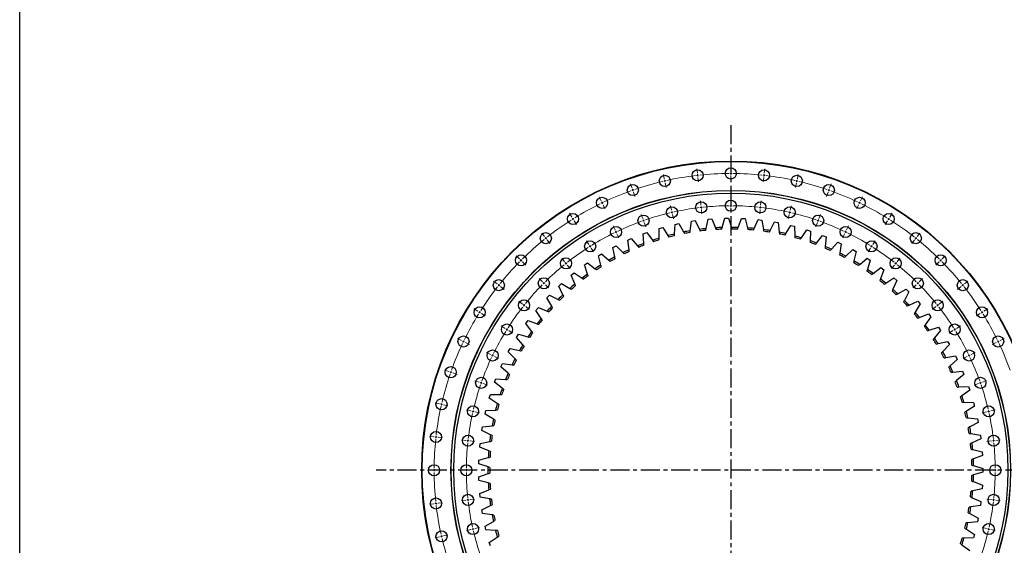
# Model space of a CAD drawing. Header units: millimetres. Extents: x -360 to 6550, y 5580 to 10595.
# Tile 2 of 12: x -360 to 1943, y 6825 to 8054. Entities that reach past the tile are written whole.
import ezdxf

# ---------------------------------------------------------------- set-up
doc = ezdxf.new("R2010")
doc.units = ezdxf.units.MM
doc.header["$LTSCALE"] = 20
doc.linetypes.add('CENTER', pattern=[10.16, 6.35, -1.27, 1.27, -1.27])

msp = doc.modelspace()

# ---------------------------------------------------------------- linework, layer by layer
at = {"linetype": 'CENTER', "ltscale": 0.35}
for p, q in [((1303.6, 7807.2), (1303.6, 6193)), ((2133.1, 7000.1), (474.2, 7000.1))]:
    msp.add_line(p, q, dxfattribs=at)
at = {"color": 7, "linetype": 'Continuous', "lineweight": 25}
for p, q in [((1258.6, 7721.7), (1258.6, 7721.7)), ((1173.6, 7575.1), (1182.2, 7577)), ((1182.2, 7577), (1193.1, 7557.2)), ((1208.7, 7560.1), (1211.9, 7582.4)), ((1211.9, 7582.4), (1220.6, 7583.7)), ((1220.6, 7583.7), (1230.2, 7563.3)), ((1245.9, 7565.2), (1250.6, 7587.2)), ((1250.6, 7587.2), (1259.3, 7588)), ((1259.3, 7588), (1267.5, 7567)), ((1283.4, 7567.7), (1289.5, 7589.5)), ((1289.5, 7589.5), (1298.3, 7589.6)), ((1298.3, 7589.6), (1305.1, 7568.1)), ((1321, 7567.8), (1328.5, 7589.1)), ((1328.5, 7589.1), (1337.3, 7588.7)), ((1337.3, 7588.7), (1342.6, 7566.8)), ((1358.4, 7565.4), (1367.3, 7586.2)), ((1367.3, 7586.2), (1376.1, 7585.2)), ((1376.1, 7585.2), (1380, 7562.9)), ((1395.7, 7560.6), (1405.9, 7580.7)), ((1405.9, 7580.7), (1414.6, 7579.1)), ((1414.6, 7579.1), (1417, 7556.7)), ((1098.9, 7552.9), (1107.2, 7555.9)), ((1107.2, 7555.9), (1120.6, 7537.8)), ((1135.7, 7542.7), (1135.9, 7565.3)), ((1135.9, 7565.3), (1144.3, 7567.7)), ((1144.3, 7567.7), (1156.5, 7548.7)), ((1171.9, 7552.6), (1173.6, 7575.1)), ((1432.5, 7553.3), (1444.1, 7572.7)), ((1444.1, 7572.7), (1452.6, 7570.5)), ((1452.6, 7570.5), (1453.6, 7548)), ((1468.8, 7543.6), (1481.6, 7562.1)), ((1481.6, 7562.1), (1490, 7559.4)), ((1490, 7559.4), (1489.4, 7536.8)), ((1062.8, 7538.2), (1070.9, 7541.7)), ((1065.6, 7515.8), (1062.8, 7538.2)), ((1070.9, 7541.7), (1085.4, 7524.5)), ((1100.2, 7530.4), (1098.9, 7552.9)), ((1504.4, 7531.4), (1518.4, 7549.1)), ((1518.4, 7549.1), (1526.5, 7545.9)), ((1526.5, 7545.9), (1524.5, 7523.4)), ((1539, 7517), (1554.2, 7533.7)), ((1554.2, 7533.7), (1562.1, 7529.9)), ((1027.8, 7521.1), (1035.6, 7525.2)), ((1032, 7498.9), (1027.8, 7521.1)), ((1035.6, 7525.2), (1051.3, 7509)), ((1562.1, 7529.9), (1558.6, 7507.7)), ((1572.7, 7500.3), (1588.9, 7516)), ((1588.9, 7516), (1596.6, 7511.7)), ((1596.6, 7511.7), (1591.6, 7489.7)), ((961.5, 7480.2), (968.7, 7485.2)), ((968.7, 7485.2), (986.4, 7471.2)), ((993.9, 7501.7), (1001.5, 7506.3)), ((999.6, 7479.9), (993.9, 7501.7)), ((1001.5, 7506.3), (1018.2, 7491.2)), ((1605.2, 7481.5), (1622.4, 7496)), ((1622.4, 7496), (1629.8, 7491.2)), ((1629.8, 7491.2), (1623.3, 7469.6)), ((930.5, 7456.5), (937.3, 7462)), ((937.3, 7462), (955.9, 7449.2)), ((968.6, 7458.8), (961.5, 7480.2)), ((1636.3, 7460.5), (1654.5, 7473.9)), ((1661.5, 7468.6), (1653.7, 7447.4)), ((1654.5, 7473.9), (1661.5, 7468.6)), ((939, 7435.6), (930.5, 7456.5)), ((1666, 7437.5), (1685, 7449.7)), ((1691.7, 7443.9), (1682.5, 7423.3)), ((1685, 7449.7), (1691.7, 7443.9)), ((901.1, 7430.8), (907.6, 7436.8)), ((911, 7410.6), (901.1, 7430.8)), ((907.6, 7436.8), (927, 7425.3)), ((1694.1, 7412.6), (1713.9, 7423.5)), ((1720.2, 7417.3), (1709.6, 7397.4)), ((1713.9, 7423.5), (1720.2, 7417.3)), ((873.5, 7403.3), (879.6, 7409.7)), ((884.8, 7383.7), (873.5, 7403.3)), ((879.6, 7409.7), (899.7, 7399.4)), ((1720.5, 7385.9), (1741, 7395.4)), ((1741, 7395.4), (1746.8, 7388.9)), ((847.8, 7374), (853.5, 7380.7)), ((860.3, 7355.2), (847.8, 7374)), ((853.5, 7380.7), (874.2, 7371.9)), ((1746.8, 7388.9), (1735, 7369.7)), ((824.1, 7343), (829.3, 7350.2)), ((829.3, 7350.2), (850.6, 7342.7)), ((1745.1, 7357.5), (1766.1, 7365.7)), ((1771.5, 7358.7), (1758.4, 7340.3)), ((1766.1, 7365.7), (1771.5, 7358.7)), ((837.8, 7325.1), (824.1, 7343)), ((1767.8, 7327.5), (1789.3, 7334.3)), ((1794.2, 7327), (1779.9, 7309.5)), ((1789.3, 7334.3), (1794.2, 7327)), ((802.5, 7310.6), (807.2, 7318.1)), ((817.4, 7293.6), (802.5, 7310.6)), ((807.2, 7318.1), (828.9, 7312)), ((1788.4, 7296.1), (1810.3, 7301.5)), ((1810.3, 7301.5), (1814.8, 7293.9)), ((783.1, 7276.8), (787.3, 7284.5)), ((787.3, 7284.5), (809.3, 7279.9)), ((1814.8, 7293.9), (1799.4, 7277.4)), ((799, 7260.8), (783.1, 7276.8)), ((1806.9, 7263.4), (1829.1, 7267.3)), ((1833.1, 7259.4), (1816.6, 7244)), ((1829.1, 7267.3), (1833.1, 7259.4)), ((765.9, 7241.8), (769.6, 7249.8)), ((782.9, 7226.9), (765.9, 7241.8)), ((769.6, 7249.8), (791.9, 7246.6)), ((1823.2, 7229.6), (1845.6, 7232)), ((1845.6, 7232), (1849, 7223.9)), ((751.1, 7205.7), (754.3, 7214)), ((754.3, 7214), (776.8, 7212.3)), ((1849, 7223.9), (1831.6, 7209.6)), ((769, 7192), (751.1, 7205.7)), ((1837.2, 7194.8), (1859.8, 7195.7)), ((1862.6, 7187.4), (1844.3, 7174.2)), ((1859.8, 7195.7), (1862.6, 7187.4)), ((738.8, 7168.8), (741.3, 7177.2)), ((757.5, 7156.3), (738.8, 7168.8)), ((741.3, 7177.2), (763.9, 7177)), ((728.8, 7131.1), (730.9, 7139.6)), ((730.9, 7139.6), (753.4, 7140.9)), ((1848.9, 7159.1), (1871.5, 7158.5)), ((1873.8, 7150), (1854.6, 7138.1)), ((1871.5, 7158.5), (1873.8, 7150)), ((748.4, 7119.8), (728.8, 7131.1)), ((1858.3, 7122.7), (1880.7, 7120.6)), ((1880.7, 7120.6), (1882.4, 7112)), ((721.4, 7092.8), (722.9, 7101.5)), ((722.9, 7101.5), (745.3, 7104.3)), ((1882.4, 7112), (1862.5, 7101.4)), ((741.7, 7082.9), (721.4, 7092.8)), ((1865.1, 7085.8), (1887.4, 7082.2)), ((1888.6, 7073.5), (1868, 7064.2)), ((1887.4, 7082.2), (1888.6, 7073.5)), ((716.6, 7054.1), (717.5, 7062.9)), ((737.5, 7045.6), (716.6, 7054.1)), ((717.5, 7062.9), (739.6, 7067.1)), ((1869.6, 7048.5), (1891.6, 7043.5)), ((714.3, 7015.2), (714.6, 7024)), ((714.6, 7024), (736.4, 7029.7)), ((1892.1, 7034.7), (1871, 7026.8)), ((1891.6, 7043.5), (1892.1, 7034.7)), ((735.7, 7008), (714.3, 7015.2)), ((1871.5, 7010.9), (1893.1, 7004.5)), ((1893.1, 7004.5), (1893.1, 6995.7)), ((714.3, 6985), (735.7, 6992.2)), ((714.6, 6976.2), (714.3, 6985)), ((1893.1, 6995.7), (1871.5, 6989.3)), ((736.4, 6970.5), (714.6, 6976.2)), ((1891.6, 6956.7), (1869.6, 6951.7)), ((1871, 6973.4), (1892.1, 6965.5)), ((1892.1, 6965.5), (1891.6, 6956.7)), ((716.6, 6946.1), (737.5, 6954.6)), ((717.5, 6937.3), (716.6, 6946.1)), ((739.6, 6933.1), (717.5, 6937.3)), ((1868, 6935.9), (1888.6, 6926.7)), ((721.4, 6907.4), (741.7, 6917.3)), ((1887.4, 6918), (1865.1, 6914.4)), ((1888.6, 6926.7), (1887.4, 6918)), ((722.9, 6898.7), (721.4, 6907.4)), ((745.3, 6895.9), (722.9, 6898.7)), ((1862.5, 6898.8), (1882.4, 6888.2)), ((1882.4, 6888.2), (1880.7, 6879.6)), ((728.8, 6869.1), (748.4, 6880.4)), ((730.9, 6860.6), (728.8, 6869.1)), ((1880.7, 6879.6), (1858.3, 6877.5)), ((753.4, 6859.3), (730.9, 6860.6)), ((738.8, 6831.4), (757.5, 6843.9)), ((1871.5, 6841.7), (1848.9, 6841.1)), ((1854.6, 6862.1), (1873.8, 6850.2)), ((1873.8, 6850.2), (1871.5, 6841.7)), ((741.3, 6823), (738.8, 6831.4)), ((1844.3, 6826), (1862.6, 6812.8))]:
    msp.add_line(p, q, dxfattribs=at)
at = {"color": 0, "linetype": 'Continuous', "lineweight": 18}
for p, q in [((1148.1, 7681.6), (1145.8, 7691.8)), ((1225.4, 7694.7), (1224.2, 7705.1)), ((1225.9, 7689.7), (1225.7, 7692.2)), ((1303.6, 7699.1), (1303.6, 7709.6)), ((1303.6, 7694.1), (1303.6, 7696.6)), ((1303.6, 7694.1), (1303.6, 7691.6)), ((1381.3, 7689.7), (1381.6, 7692.2)), ((1381.9, 7694.7), (1383.1, 7705.1)), ((1459.2, 7681.6), (1461.5, 7691.8)), ((1072.8, 7659.9), (1069.3, 7669.8)), ((1149.2, 7676.7), (1148.6, 7679.1)), ((1149.2, 7676.7), (1149.8, 7674.3)), ((1150.3, 7671.8), (1152.7, 7661.6)), ((1225.9, 7689.7), (1226.2, 7687.3)), ((1226.5, 7684.8), (1227.7, 7674.3)), ((1303.6, 7689.1), (1303.6, 7678.6)), ((1380.8, 7684.8), (1379.6, 7674.3)), ((1381.3, 7689.7), (1381.1, 7687.3)), ((1457, 7671.8), (1454.6, 7661.6)), ((1458.1, 7676.7), (1457.5, 7674.3)), ((1458.1, 7676.7), (1458.6, 7679.1)), ((1534.5, 7659.9), (1538, 7669.8)), ((1074.4, 7655.2), (1073.6, 7657.5)), ((1074.4, 7655.2), (1075.2, 7652.8)), ((1076.1, 7650.4), (1079.5, 7640.5)), ((1531.2, 7650.4), (1527.7, 7640.5)), ((1532.8, 7655.2), (1532, 7652.8)), ((1532.8, 7655.2), (1533.7, 7657.5)), ((1000.4, 7629.9), (995.8, 7639.3)), ((1002.5, 7625.4), (1001.4, 7627.6)), ((1002.5, 7625.4), (1003.6, 7623.1)), ((1233.8, 7619.7), (1232.7, 7630.1)), ((1303.6, 7623.6), (1303.6, 7634.1)), ((1373.4, 7619.7), (1374.6, 7630.1)), ((1604.8, 7625.4), (1603.7, 7623.1)), ((1604.8, 7625.4), (1605.8, 7627.6)), ((1606.9, 7629.9), (1611.5, 7639.3)), ((931.7, 7592), (926.2, 7600.9)), ((1004.7, 7620.9), (1009.2, 7611.4)), ((1164.9, 7608), (1162.6, 7618.2)), ((1166, 7603.1), (1165.5, 7605.5)), ((1166, 7603.1), (1166.6, 7600.7)), ((1234.4, 7614.7), (1234.1, 7617.2)), ((1234.4, 7614.7), (1234.7, 7612.2)), ((1234.9, 7609.7), (1236.1, 7599.3)), ((1303.6, 7618.6), (1303.6, 7621.1)), ((1303.6, 7618.6), (1303.6, 7616.1)), ((1303.6, 7613.6), (1303.6, 7603.1)), ((1372.3, 7609.7), (1371.2, 7599.3)), ((1372.9, 7614.7), (1372.6, 7612.2)), ((1372.9, 7614.7), (1373.2, 7617.2)), ((1441.3, 7603.1), (1440.7, 7600.7)), ((1441.3, 7603.1), (1441.8, 7605.5)), ((1442.4, 7608), (1444.7, 7618.2)), ((1602.6, 7620.9), (1598, 7611.4)), ((1675.5, 7592), (1681.1, 7600.9)), ((934.4, 7587.7), (933.1, 7589.8)), ((934.4, 7587.7), (935.7, 7585.6)), ((937.1, 7583.5), (942.7, 7574.6)), ((1097.7, 7588.6), (1094.2, 7598.5)), ((1099.4, 7583.9), (1098.5, 7586.3)), ((1099.4, 7583.9), (1100.2, 7581.5)), ((1101, 7579.2), (1104.5, 7569.3)), ((1167.1, 7598.2), (1169.5, 7588)), ((1440.2, 7598.2), (1437.8, 7588)), ((1506.3, 7579.2), (1502.8, 7569.3)), ((1507.9, 7583.9), (1507.1, 7581.5)), ((1507.9, 7583.9), (1508.7, 7586.3)), ((1509.6, 7588.6), (1513, 7598.5)), ((1670.2, 7583.5), (1664.6, 7574.6)), ((1672.9, 7587.7), (1671.5, 7585.6)), ((1672.9, 7587.7), (1674.2, 7589.8)), ((867.8, 7546.6), (861.3, 7554.8)), ((1033.1, 7561.9), (1028.6, 7571.3)), ((1035.3, 7557.3), (1034.2, 7559.6)), ((1035.3, 7557.3), (1036.4, 7555.1)), ((1572, 7557.3), (1570.9, 7555.1)), ((1572, 7557.3), (1573.1, 7559.6)), ((1574.2, 7561.9), (1578.7, 7571.3)), ((1739.5, 7546.6), (1746, 7554.8)), ((870.9, 7542.7), (869.4, 7544.6)), ((870.9, 7542.7), (872.5, 7540.7)), ((874.1, 7538.8), (880.6, 7530.6)), ((971.9, 7528), (966.3, 7536.9)), ((1037.4, 7552.8), (1042, 7543.4)), ((1569.8, 7552.8), (1565.3, 7543.4)), ((1635.4, 7528), (1640.9, 7536.9)), ((1733.2, 7538.8), (1726.7, 7530.6)), ((1736.3, 7542.7), (1734.8, 7540.7)), ((1736.3, 7542.7), (1737.9, 7544.6)), ((974.6, 7523.8), (973.2, 7525.9)), ((974.6, 7523.8), (975.9, 7521.7)), ((977.2, 7519.6), (982.8, 7510.7)), ((1630, 7519.6), (1624.5, 7510.7)), ((1632.7, 7523.8), (1631.4, 7521.7)), ((1632.7, 7523.8), (1634, 7525.9)), ((809.4, 7494.4), (801.9, 7501.8)), ((812.9, 7490.8), (811.1, 7492.6)), ((812.9, 7490.8), (814.7, 7489.1)), ((816.4, 7487.3), (823.9, 7479.9)), ((914.9, 7487.6), (908.3, 7495.8)), ((918, 7483.7), (916.4, 7485.6)), ((1689.3, 7483.7), (1690.8, 7485.6)), ((1692.4, 7487.6), (1698.9, 7495.8)), ((1790.8, 7487.3), (1783.4, 7479.9)), ((1794.4, 7490.8), (1792.6, 7489.1)), ((1794.4, 7490.8), (1796.1, 7492.6)), ((1797.9, 7494.4), (1805.3, 7501.8)), ((918, 7483.7), (919.6, 7481.7)), ((921.1, 7479.8), (927.7, 7471.5)), ((1686.1, 7479.8), (1679.6, 7471.5)), ((1689.3, 7483.7), (1687.7, 7481.7)), ((757.1, 7435.9), (748.9, 7442.5)), ((862.8, 7441), (855.3, 7448.4)), ((866.3, 7437.4), (864.5, 7439.2)), ((1741, 7437.4), (1742.7, 7439.2)), ((1744.5, 7441), (1751.9, 7448.4)), ((1850.1, 7435.9), (1858.3, 7442.5)), ((761, 7432.8), (759.1, 7434.4)), ((761, 7432.8), (763, 7431.2)), ((765, 7429.7), (773.2, 7423.1)), ((866.3, 7437.4), (868.1, 7435.7)), ((869.8, 7433.9), (877.3, 7426.5)), ((1737.4, 7433.9), (1730, 7426.5)), ((1741, 7437.4), (1739.2, 7435.7)), ((1842.3, 7429.7), (1834.1, 7423.1)), ((1846.2, 7432.8), (1844.3, 7431.2)), ((1846.2, 7432.8), (1848.2, 7434.4)), ((816.2, 7388.8), (808, 7395.4)), ((1791.1, 7388.8), (1799.3, 7395.4)), ((711.8, 7372), (702.9, 7377.6)), ((716, 7369.3), (713.9, 7370.7)), ((820.1, 7385.7), (818.1, 7387.3)), ((820.1, 7385.7), (822, 7384.2)), ((824, 7382.6), (832.2, 7376.1)), ((1783.3, 7382.6), (1775.1, 7376.1)), ((1787.2, 7385.7), (1785.2, 7384.2)), ((1787.2, 7385.7), (1789.2, 7387.3)), ((1891.3, 7369.3), (1893.4, 7370.7)), ((1895.5, 7372), (1904.4, 7377.6)), ((716, 7369.3), (718.1, 7368)), ((720.2, 7366.7), (729.1, 7361.1)), ((1887, 7366.7), (1878.1, 7361.1)), ((1891.3, 7369.3), (1889.1, 7368)), ((775.7, 7331.8), (766.8, 7337.4)), ((779.9, 7329.2), (777.8, 7330.5)), ((779.9, 7329.2), (782.1, 7327.8)), ((784.2, 7326.5), (793.1, 7320.9)), ((1823.1, 7326.5), (1814.2, 7320.9)), ((1827.3, 7329.2), (1825.2, 7327.8)), ((1827.3, 7329.2), (1829.5, 7330.5)), ((1831.6, 7331.8), (1840.5, 7337.4)), ((673.9, 7303.4), (664.4, 7307.9)), ((678.4, 7301.2), (676.1, 7302.3)), ((678.4, 7301.2), (680.6, 7300.1)), ((1928.9, 7301.2), (1926.7, 7300.1)), ((1928.9, 7301.2), (1931.2, 7302.3)), ((1933.4, 7303.4), (1942.9, 7307.9)), ((682.9, 7299), (692.3, 7294.5)), ((1924.4, 7299), (1914.9, 7294.5)), ((741.9, 7270.6), (732.4, 7275.2)), ((746.4, 7268.5), (744.1, 7269.5)), ((746.4, 7268.5), (748.6, 7267.4)), ((750.9, 7266.3), (760.4, 7261.7)), ((1856.4, 7266.3), (1846.9, 7261.7)), ((1860.9, 7268.5), (1858.6, 7267.4)), ((1860.9, 7268.5), (1863.1, 7269.5)), ((1865.4, 7270.6), (1874.9, 7275.2)), ((643.9, 7231), (634, 7234.4)), ((648.6, 7229.3), (646.2, 7230.1)), ((648.6, 7229.3), (650.9, 7228.5)), ((653.3, 7227.7), (663.2, 7224.2)), ((715.1, 7206), (705.2, 7209.5)), ((1892.1, 7206), (1902.1, 7209.5)), ((719.8, 7204.4), (717.5, 7205.2)), ((719.8, 7204.4), (722.2, 7203.6)), ((724.6, 7202.7), (734.5, 7199.3)), ((1882.7, 7202.7), (1872.8, 7199.3)), ((1887.4, 7204.4), (1885.1, 7203.6)), ((1887.4, 7204.4), (1889.8, 7205.2)), ((622.2, 7155.6), (611.9, 7158)), ((627, 7154.5), (624.6, 7155.1)), ((627, 7154.5), (629.5, 7154)), ((631.9, 7153.4), (642.1, 7151.1)), ((695.8, 7138.8), (685.5, 7141.2)), ((1911.5, 7138.8), (1921.7, 7141.2)), ((700.6, 7137.7), (698.2, 7138.3)), ((700.6, 7137.7), (703.1, 7137.2)), ((705.5, 7136.6), (715.8, 7134.3)), ((1901.8, 7136.6), (1891.5, 7134.3)), ((1906.6, 7137.7), (1904.2, 7137.2)), ((1906.6, 7137.7), (1909.1, 7138.3)), ((609, 7078.4), (598.6, 7079.5)), ((614, 7077.8), (611.5, 7078.1)), ((614, 7077.8), (616.5, 7077.5)), ((619, 7077.2), (629.4, 7076.1)), ((684.1, 7069.9), (673.6, 7071.1)), ((1923.2, 7069.9), (1933.6, 7071.1)), ((689, 7069.3), (686.5, 7069.6)), ((689, 7069.3), (691.5, 7069.1)), ((694, 7068.8), (704.4, 7067.6)), ((1913.3, 7068.8), (1902.8, 7067.6)), ((1918.2, 7069.3), (1915.8, 7069.1)), ((1918.2, 7069.3), (1920.7, 7069.6)), ((604.6, 7000.1), (594.1, 7000.1)), ((609.6, 7000.1), (607.1, 7000.1)), ((609.6, 7000.1), (612.1, 7000.1)), ((614.6, 7000.1), (625.1, 7000.1)), ((680.1, 7000.1), (669.6, 7000.1)), ((685.1, 7000.1), (682.6, 7000.1)), ((685.1, 7000.1), (687.6, 7000.1)), ((690.1, 7000.1), (700.6, 7000.1)), ((1917.1, 7000.1), (1906.6, 7000.1)), ((1922.1, 7000.1), (1919.6, 7000.1)), ((1922.1, 7000.1), (1924.6, 7000.1)), ((1927.1, 7000.1), (1937.6, 7000.1)), ((694, 6931.4), (704.4, 6932.6)), ((1913.3, 6931.4), (1902.8, 6932.6)), ((609, 6921.8), (598.6, 6920.7)), ((614, 6922.4), (611.5, 6922.1)), ((614, 6922.4), (616.5, 6922.7)), ((619, 6923), (629.4, 6924.1)), ((684.1, 6930.3), (673.6, 6929.1)), ((689, 6930.8), (686.5, 6930.6)), ((689, 6930.8), (691.5, 6931.1)), ((1918.2, 6930.8), (1915.8, 6931.1)), ((1918.2, 6930.8), (1920.7, 6930.6)), ((1923.2, 6930.3), (1933.6, 6929.1)), ((700.6, 6862.5), (703.1, 6863)), ((705.5, 6863.6), (715.8, 6865.9)), ((1901.8, 6863.6), (1891.5, 6865.9)), ((1906.6, 6862.5), (1904.2, 6863)), ((622.2, 6844.6), (611.9, 6842.2)), ((627, 6845.7), (624.6, 6845.1)), ((627, 6845.7), (629.5, 6846.2)), ((631.9, 6846.8), (642.1, 6849.1)), ((695.8, 6861.4), (685.5, 6859)), ((700.6, 6862.5), (698.2, 6861.9)), ((1906.6, 6862.5), (1909.1, 6861.9)), ((1911.5, 6861.4), (1921.7, 6859))]:
    msp.add_line(p, q, dxfattribs=at)
msp.add_lwpolyline([(-359.6, 10594.6), (6550.4, 10594.6), (6550.4, 5580.2), (-359.6, 5580.2)], close=True)
at = {"color": 7, "linetype": 'Continuous', "lineweight": 25}
for centre, radius in [((1303.6, 7000.1), 723), ((1303.6, 7000.1), 722), ((1225.9, 7689.7), 13), ((1303.6, 7694.1), 13), ((1381.3, 7689.7), 13), ((1149.2, 7676.7), 13), ((1458.1, 7676.7), 13), ((1303.6, 7000.1), 654.5), ((1303.6, 7000.1), 654), ((1303.6, 7000.1), 648), ((1074.4, 7655.2), 13), ((1532.8, 7655.2), 13), ((1002.5, 7625.4), 13), ((1234.4, 7614.7), 13), ((1303.6, 7618.6), 13), ((1372.9, 7614.7), 13), ((1604.8, 7625.4), 13), ((934.4, 7587.7), 13), ((1166, 7603.1), 13), ((1441.3, 7603.1), 13), ((1672.9, 7587.7), 13), ((1099.4, 7583.9), 13), ((1507.9, 7583.9), 13), ((870.9, 7542.7), 13), ((1035.3, 7557.3), 13), ((1572, 7557.3), 13), ((1736.3, 7542.7), 13), ((974.6, 7523.8), 13), ((1632.7, 7523.8), 13), ((812.9, 7490.8), 13), ((918, 7483.7), 13), ((1689.3, 7483.7), 13), ((1794.4, 7490.8), 13), ((761, 7432.8), 13), ((866.3, 7437.4), 13), ((1741, 7437.4), 13), ((1846.2, 7432.8), 13), ((820.1, 7385.7), 13), ((1787.2, 7385.7), 13), ((716, 7369.3), 13), ((1891.3, 7369.3), 13), ((779.9, 7329.2), 13), ((1827.3, 7329.2), 13), ((678.4, 7301.2), 13), ((1928.9, 7301.2), 13), ((746.4, 7268.5), 13), ((1860.9, 7268.5), 13), ((648.6, 7229.3), 13), ((719.8, 7204.4), 13), ((1887.4, 7204.4), 13), ((627, 7154.5), 13), ((700.6, 7137.7), 13), ((1906.6, 7137.7), 13), ((614, 7077.8), 13), ((689, 7069.3), 13), ((1918.2, 7069.3), 13), ((609.6, 7000.1), 13), ((685.1, 7000.1), 13), ((1922.1, 7000.1), 13), ((614, 6922.4), 13), ((689, 6930.8), 13), ((1918.2, 6930.8), 13), ((700.6, 6862.5), 13), ((1906.6, 6862.5), 13), ((627, 6845.7), 13)]:
    msp.add_circle(centre, radius, dxfattribs=at)
at = {"color": 0, "linetype": 'Continuous', "lineweight": 18}
for radius, start, end in [(694, 90.4128, 96.0158), (694, 90, 90.2064), (694, 89.7936, 90), (694, 83.9842, 89.5872), (694, 103.2699, 108.8729), (694, 102.8571, 103.0635), (694, 102.6507, 102.8571), (694, 96.8414, 102.4443), (694, 96.4286, 96.635), (694, 96.2222, 96.4286), (694, 83.5714, 83.7778), (694, 83.365, 83.5714), (694, 77.5557, 83.1586), (694, 77.1429, 77.3493), (694, 76.9365, 77.1429), (694, 71.1271, 76.7301), (694, 109.6985, 115.3015), (694, 109.2857, 109.4921), (694, 109.0793, 109.2857), (694, 70.7143, 70.9207), (694, 70.5079, 70.7143), (694, 64.6985, 70.3015), (694, 116.1271, 121.7301), (694, 115.7143, 115.9207), (694, 115.5079, 115.7143), (694, 64.2857, 64.4921), (694, 64.0793, 64.2857), (694, 58.2699, 63.8729), (618.5, 103.3203, 108.8225), (618.5, 102.8571, 103.0887), (618.5, 102.6256, 102.8571), (618.5, 96.8918, 102.394), (618.5, 96.4286, 96.6602), (618.5, 96.197, 96.4286), (618.5, 90.4632, 95.9654), (618.5, 90, 90.2316), (618.5, 89.7684, 90), (618.5, 84.0346, 89.5368), (618.5, 83.5714, 83.803), (618.5, 83.3398, 83.5714), (618.5, 77.606, 83.1082), (618.5, 77.1429, 77.3744), (618.5, 76.9113, 77.1429), (618.5, 71.1775, 76.6797), (694, 122.5557, 128.1586), (694, 122.1429, 122.3493), (694, 121.9365, 122.1429), (618.5, 109.7489, 115.2511), (618.5, 109.2857, 109.5173), (618.5, 109.0541, 109.2857), (618.5, 70.7143, 70.9459), (618.5, 70.4827, 70.7143), (618.5, 64.7489, 70.2511), (694, 57.8571, 58.0635), (694, 57.6507, 57.8571), (694, 51.8414, 57.4443), (618.5, 116.1775, 121.6797), (618.5, 115.7143, 115.9459), (618.5, 115.4827, 115.7143), (618.5, 64.2857, 64.5173), (618.5, 64.0541, 64.2857), (618.5, 58.3203, 63.8225), (694, 128.9842, 134.5872), (694, 128.5714, 128.7778), (694, 128.365, 128.5714), (694, 51.4286, 51.635), (694, 51.2222, 51.4286), (694, 45.4128, 51.0158), (618.5, 122.606, 128.1082), (618.5, 122.1429, 122.3744), (618.5, 121.9113, 122.1429), (618.5, 57.8571, 58.0887), (618.5, 57.6256, 57.8571), (618.5, 51.8918, 57.394), (694, 135.4128, 141.0158), (694, 135, 135.2064), (694, 134.7936, 135), (618.5, 128.3398, 128.5714), (618.5, 51.4286, 51.6602), (694, 45, 45.2064), (694, 44.7936, 45), (694, 38.9842, 44.5872), (618.5, 129.0346, 134.5368), (618.5, 128.5714, 128.803), (618.5, 51.197, 51.4286), (618.5, 45.4632, 50.9654), (618.5, 134.7684, 135), (618.5, 45, 45.2316), (694, 141.8414, 147.4443), (694, 141.4286, 141.635), (694, 141.2222, 141.4286), (618.5, 135.4632, 140.9654), (618.5, 135, 135.2316), (618.5, 44.7684, 45), (618.5, 39.0346, 44.5368), (694, 38.5714, 38.7778), (694, 38.365, 38.5714), (694, 32.5557, 38.1586), (694, 147.6507, 147.8571), (618.5, 141.8918, 147.394), (618.5, 141.4286, 141.6602), (618.5, 141.197, 141.4286), (618.5, 38.5714, 38.803), (618.5, 38.3398, 38.5714), (618.5, 32.606, 38.1082), (694, 32.1429, 32.3493), (694, 148.2699, 153.8729), (694, 147.8571, 148.0635), (694, 31.9365, 32.1429), (694, 26.1271, 31.7301), (618.5, 148.3203, 153.8225), (618.5, 147.8571, 148.0887), (618.5, 147.6256, 147.8571), (618.5, 32.1429, 32.3744), (618.5, 31.9113, 32.1429), (618.5, 26.1775, 31.6797), (694, 154.2857, 154.4921), (694, 154.0793, 154.2857), (694, 25.7143, 25.9207), (694, 25.5079, 25.7143), (694, 154.6985, 160.3015), (694, 19.6985, 25.3015), (618.5, 154.7489, 160.2511), (618.5, 154.2857, 154.5173), (618.5, 154.0541, 154.2857), (618.5, 25.7143, 25.9459), (618.5, 25.4827, 25.7143), (618.5, 19.7489, 25.2511), (694, 160.5079, 160.7143), (694, 161.1271, 166.7301), (694, 160.7143, 160.9207), (618.5, 161.1775, 166.6797), (618.5, 160.7143, 160.9459), (618.5, 160.4827, 160.7143), (618.5, 19.2857, 19.5173), (618.5, 19.0541, 19.2857), (618.5, 13.3203, 18.8225), (694, 167.5557, 173.1586), (694, 167.1429, 167.3493), (694, 166.9365, 167.1429), (618.5, 166.9113, 167.1429), (618.5, 12.8571, 13.0887), (618.5, 167.606, 173.1082), (618.5, 167.1429, 167.3744), (618.5, 12.6256, 12.8571), (618.5, 6.8918, 12.394), (694, 173.9842, 179.5872), (694, 173.5714, 173.7778), (694, 173.365, 173.5714), (618.5, 173.3398, 173.5714), (618.5, 6.4286, 6.6602), (618.5, 174.0346, 179.5368), (618.5, 173.5714, 173.803), (618.5, 6.197, 6.4286), (618.5, 0.4632, 5.9654), (694, 179.7936, 180), (618.5, 179.7684, 180), (618.5, 0, 0.2316), (694, 180, 180.2064), (694, 180.4128, 186.0158), (618.5, 180, 180.2316), (618.5, 180.4632, 185.9654), (618.5, 354.0346, 359.5368), (618.5, 359.7684, 0), (618.5, 186.197, 186.4286), (618.5, 353.5714, 353.803), (694, 186.2222, 186.4286), (694, 186.4286, 186.635), (694, 186.8414, 192.4443), (618.5, 186.4286, 186.6602), (618.5, 186.8918, 192.394), (618.5, 347.606, 353.1082), (618.5, 353.3398, 353.5714), (618.5, 192.6256, 192.8571), (618.5, 347.1429, 347.3744), (694, 192.6507, 192.8571), (694, 192.8571, 193.0635), (694, 193.2699, 198.8729), (618.5, 192.8571, 193.0887), (618.5, 193.3203, 198.8225), (618.5, 341.1775, 346.6797), (618.5, 346.9113, 347.1429)]:
    msp.add_arc((1303.6, 7000.1), radius, start, end, dxfattribs=at)
at = {"color": 7, "linetype": 'Continuous', "lineweight": 25}
for radius, start, end in [(568, 99.6204, 101.2217), (564, 99.7502, 101.0919), (568, 95.831, 97.4322), (564, 95.9607, 97.3025), (568, 92.0415, 93.6427), (564, 92.1712, 93.513), (568, 88.252, 89.8532), (564, 88.3817, 89.7235), (568, 84.4625, 86.0638), (564, 84.5923, 85.934), (568, 80.6731, 82.2743), (564, 80.8028, 82.1446), (568, 76.8836, 78.4848), (568, 107.1994, 108.8006), (564, 107.3291, 108.6709), (568, 103.4099, 105.0111), (564, 103.5396, 104.8814), (564, 77.0133, 78.3551), (568, 73.0941, 74.6954), (564, 73.2238, 74.5656), (564, 69.4344, 70.7762), (568, 69.3046, 70.9059), (568, 114.7783, 116.3796), (564, 114.9081, 116.2498), (568, 110.9889, 112.5901), (564, 111.1186, 112.4604), (564, 65.6449, 66.9867), (568, 65.5152, 67.1164), (568, 61.7257, 63.3269), (568, 118.5678, 120.169), (564, 118.6975, 120.0393), (564, 61.8554, 63.1972), (564, 58.066, 59.4077), (568, 57.9362, 59.5375), (568, 122.3573, 123.9585), (564, 122.487, 123.8288), (564, 54.2765, 55.6183), (568, 54.1468, 55.748), (568, 126.1468, 127.748), (564, 126.2765, 127.6183), (564, 50.487, 51.8288), (568, 50.3573, 51.9585), (568, 129.9362, 131.5375), (564, 130.066, 131.4077), (564, 46.6975, 48.0393), (568, 46.5678, 48.169), (568, 133.7257, 135.3269), (564, 133.8554, 135.1972), (564, 42.9081, 44.2498), (568, 42.7783, 44.3796), (568, 137.5152, 139.1164), (564, 137.6449, 138.9867), (568, 38.9889, 40.5901), (568, 141.3046, 142.9059), (564, 141.4344, 142.7762), (564, 39.1186, 40.4604), (568, 145.0941, 146.6954), (564, 35.3291, 36.6709), (568, 35.1994, 36.8006), (564, 145.2238, 146.5656), (564, 31.5396, 32.8814), (568, 31.4099, 33.0111), (568, 148.8836, 150.4848), (564, 149.0133, 150.3551), (568, 27.6204, 29.2217), (568, 152.6731, 154.2743), (564, 152.8028, 154.1446), (564, 27.7502, 29.0919), (564, 23.9607, 25.3025), (568, 23.831, 25.4322), (568, 156.4625, 158.0638), (564, 156.5923, 157.934), (568, 20.0415, 21.6427), (568, 160.252, 161.8532), (564, 160.3817, 161.7235), (564, 20.1712, 21.513), (564, 16.3817, 17.7235), (568, 16.252, 17.8532), (568, 164.0415, 165.6427), (564, 164.1712, 165.513), (568, 167.831, 169.4322), (564, 167.9607, 169.3025), (564, 12.5923, 13.934), (568, 12.4625, 14.0638), (564, 8.8028, 10.1446), (568, 8.6731, 10.2743), (568, 171.6204, 173.2217), (564, 171.7502, 173.0919), (564, 5.0133, 6.3551), (568, 4.8836, 6.4848), (568, 175.4099, 177.0111), (564, 175.5396, 176.8814), (564, 1.2238, 2.5656), (568, 1.0941, 2.6954), (568, 179.1994, 180.8006), (564, 179.3291, 180.6709), (564, 357.4344, 358.7762), (568, 357.3046, 358.9059), (568, 182.9889, 184.5901), (564, 183.1186, 184.4604), (568, 186.7783, 188.3796), (564, 186.9081, 188.2498), (564, 353.6449, 354.9867), (568, 353.5152, 355.1164), (564, 349.8554, 351.1972), (568, 349.7257, 351.3269), (568, 190.5678, 192.169), (564, 190.6975, 192.0393), (564, 346.066, 347.4077), (568, 345.9362, 347.5375), (568, 194.3573, 195.9585), (564, 194.487, 195.8288), (564, 342.2765, 343.6183), (568, 342.1468, 343.748)]:
    msp.add_arc((1303.6, 7000.1), radius, start, end, dxfattribs=at)
for points in [[(1193.1, 7557.2), (1193.8, 7556), (1194.5, 7554.8), (1195.1, 7553.6)], [(1208.1, 7556), (1208.3, 7557.3), (1208.5, 7558.7), (1208.7, 7560.1)], [(1230.2, 7563.3), (1230.8, 7562.1), (1231.4, 7560.8), (1231.9, 7559.5)], [(1245.1, 7561.1), (1245.4, 7562.4), (1245.6, 7563.8), (1245.9, 7565.2)], [(1267.5, 7567), (1268.1, 7565.6), (1268.6, 7564.3), (1269.1, 7563)], [(1282.3, 7563.7), (1282.6, 7565), (1283, 7566.4), (1283.4, 7567.7)], [(1305.1, 7568.1), (1305.5, 7566.8), (1305.9, 7565.4), (1306.4, 7564.1)], [(1319.6, 7563.9), (1320, 7565.2), (1320.5, 7566.5), (1321, 7567.8)], [(1342.6, 7566.8), (1343, 7565.4), (1343.3, 7564), (1343.6, 7562.7)], [(1356.8, 7561.6), (1357.3, 7562.9), (1357.9, 7564.2), (1358.4, 7565.4)], [(1380, 7562.9), (1380.2, 7561.6), (1380.5, 7560.2), (1380.7, 7558.8)], [(1393.8, 7556.8), (1394.4, 7558.1), (1395.1, 7559.3), (1395.7, 7560.6)], [(1417, 7556.7), (1417.2, 7555.3), (1417.3, 7553.9), (1417.5, 7552.5)], [(1120.6, 7537.8), (1121.4, 7536.7), (1122.2, 7535.5), (1123.1, 7534.4)], [(1135.6, 7538.5), (1135.7, 7539.9), (1135.7, 7541.3), (1135.7, 7542.7)], [(1156.5, 7548.7), (1157.3, 7547.5), (1158, 7546.4), (1158.8, 7545.2)], [(1171.6, 7548.4), (1171.7, 7549.8), (1171.8, 7551.2), (1171.9, 7552.6)], [(1430.4, 7549.7), (1431.1, 7550.9), (1431.8, 7552.1), (1432.5, 7553.3)], [(1453.6, 7548), (1453.6, 7546.6), (1453.7, 7545.2), (1453.7, 7543.8)], [(1466.4, 7540.1), (1467.2, 7541.2), (1468, 7542.4), (1468.8, 7543.6)], [(1489.4, 7536.8), (1489.4, 7535.5), (1489.4, 7534.1), (1489.3, 7532.7)], [(1501.8, 7528.2), (1502.6, 7529.3), (1503.5, 7530.4), (1504.4, 7531.4)], [(1051.3, 7509), (1052.2, 7507.9), (1053.2, 7506.9), (1054.2, 7505.9)], [(1066.1, 7511.6), (1065.9, 7513), (1065.8, 7514.4), (1065.6, 7515.8)], [(1085.4, 7524.5), (1086.4, 7523.5), (1087.3, 7522.4), (1088.2, 7521.3)], [(1100.4, 7526.2), (1100.3, 7527.6), (1100.3, 7529), (1100.2, 7530.4)], [(1524.5, 7523.4), (1524.4, 7522), (1524.3, 7520.6), (1524.1, 7519.2)], [(1536.2, 7513.9), (1537.2, 7514.9), (1538.1, 7516), (1539, 7517)], [(1558.6, 7507.7), (1558.4, 7506.3), (1558.2, 7504.9), (1558, 7503.5)], [(1018.2, 7491.2), (1019.2, 7490.2), (1020.3, 7489.3), (1021.3, 7488.3)], [(1032.8, 7494.8), (1032.5, 7496.2), (1032.3, 7497.6), (1032, 7498.9)], [(1569.7, 7497.4), (1570.7, 7498.4), (1571.7, 7499.4), (1572.7, 7500.3)], [(1591.6, 7489.7), (1591.3, 7488.3), (1591, 7487), (1590.7, 7485.6)], [(986.4, 7471.2), (987.5, 7470.4), (988.6, 7469.5), (989.6, 7468.6)], [(1000.7, 7475.8), (1000.4, 7477.2), (1000, 7478.6), (999.6, 7479.9)], [(1602, 7478.7), (1603, 7479.6), (1604.1, 7480.6), (1605.2, 7481.5)], [(1623.3, 7469.6), (1622.9, 7468.2), (1622.5, 7466.9), (1622.1, 7465.6)], [(955.9, 7449.2), (957.1, 7448.4), (958.2, 7447.6), (959.4, 7446.8)], [(969.9, 7454.8), (969.5, 7456.1), (969, 7457.4), (968.6, 7458.8)], [(1632.9, 7458), (1634.1, 7458.8), (1635.2, 7459.6), (1636.3, 7460.5)], [(1653.7, 7447.4), (1653.2, 7446.1), (1652.7, 7444.8), (1652.2, 7443.5)], [(927, 7425.3), (928.2, 7424.5), (929.4, 7423.8), (930.6, 7423.1)], [(940.6, 7431.7), (940.1, 7433), (939.5, 7434.3), (939, 7435.6)], [(1662.5, 7435.2), (1663.7, 7436), (1664.8, 7436.7), (1666, 7437.5)], [(1682.5, 7423.3), (1681.9, 7422), (1681.3, 7420.8), (1680.7, 7419.5)], [(899.7, 7399.4), (901, 7398.8), (902.2, 7398.2), (903.5, 7397.5)], [(912.9, 7406.8), (912.3, 7408.1), (911.6, 7409.3), (911, 7410.6)], [(1690.5, 7410.5), (1691.7, 7411.2), (1692.9, 7411.9), (1694.1, 7412.6)], [(1709.6, 7397.4), (1708.9, 7396.1), (1708.3, 7394.9), (1707.6, 7393.7)], [(874.2, 7371.9), (875.5, 7371.3), (876.8, 7370.8), (878.1, 7370.2)], [(886.8, 7380.1), (886.2, 7381.3), (885.5, 7382.5), (884.8, 7383.7)], [(1716.7, 7384.1), (1718, 7384.7), (1719.3, 7385.3), (1720.5, 7385.9)], [(1735, 7369.7), (1734.2, 7368.5), (1733.5, 7367.3), (1732.8, 7366.1)], [(862.6, 7351.7), (861.9, 7352.9), (861.1, 7354), (860.3, 7355.2)], [(1741.2, 7355.9), (1742.5, 7356.5), (1743.8, 7357), (1745.1, 7357.5)], [(840.4, 7321.8), (839.5, 7322.9), (838.7, 7324), (837.8, 7325.1)], [(850.6, 7342.7), (851.9, 7342.2), (853.2, 7341.7), (854.5, 7341.3)], [(1758.4, 7340.3), (1757.6, 7339.2), (1756.8, 7338.1), (1756, 7336.9)], [(1763.8, 7326.2), (1765.1, 7326.7), (1766.4, 7327.1), (1767.8, 7327.5)], [(828.9, 7312), (830.3, 7311.6), (831.6, 7311.2), (833, 7310.9)], [(1779.9, 7309.5), (1779.1, 7308.5), (1778.2, 7307.4), (1777.3, 7306.3)], [(809.3, 7279.9), (810.7, 7279.6), (812.1, 7279.4), (813.5, 7279.1)], [(820.1, 7290.5), (819.2, 7291.5), (818.3, 7292.6), (817.4, 7293.6)], [(1784.3, 7295.1), (1785.7, 7295.5), (1787, 7295.8), (1788.4, 7296.1)], [(1799.4, 7277.4), (1798.4, 7276.4), (1797.4, 7275.3), (1796.5, 7274.3)], [(802, 7257.9), (801, 7258.9), (800, 7259.9), (799, 7260.8)], [(1802.8, 7262.7), (1804.1, 7262.9), (1805.5, 7263.2), (1806.9, 7263.4)], [(791.9, 7246.6), (793.3, 7246.5), (794.7, 7246.3), (796.1, 7246.1)], [(1816.6, 7244), (1815.6, 7243.1), (1814.5, 7242.1), (1813.5, 7241.2)], [(776.8, 7212.3), (778.2, 7212.2), (779.6, 7212.1), (780.9, 7212)], [(786.1, 7224.2), (785, 7225.1), (783.9, 7226), (782.9, 7226.9)], [(1819, 7229.1), (1820.4, 7229.3), (1821.8, 7229.4), (1823.2, 7229.6)], [(1831.6, 7209.6), (1830.5, 7208.7), (1829.4, 7207.8), (1828.3, 7206.9)], [(772.4, 7189.5), (771.3, 7190.3), (770.2, 7191.2), (769, 7192)], [(1833, 7194.6), (1834.4, 7194.6), (1835.8, 7194.7), (1837.2, 7194.8)], [(763.9, 7177), (765.3, 7177), (766.7, 7177), (768.1, 7177)], [(1844.3, 7174.2), (1843.1, 7173.4), (1842, 7172.6), (1840.9, 7171.8)], [(753.4, 7140.9), (754.8, 7141), (756.2, 7141.1), (757.6, 7141.2)], [(761, 7153.9), (759.9, 7154.7), (758.7, 7155.5), (757.5, 7156.3)], [(1844.7, 7159.2), (1846.1, 7159.1), (1847.5, 7159.1), (1848.9, 7159.1)], [(752, 7117.7), (750.8, 7118.4), (749.6, 7119.1), (748.4, 7119.8)], [(1854.6, 7138.1), (1853.4, 7137.4), (1852.2, 7136.7), (1851, 7135.9)], [(1854.1, 7123.1), (1855.5, 7122.9), (1856.9, 7122.8), (1858.3, 7122.7)], [(745.3, 7104.3), (746.7, 7104.4), (748, 7104.6), (749.4, 7104.8)], [(1862.5, 7101.4), (1861.3, 7100.8), (1860.1, 7100.1), (1858.8, 7099.4)], [(745.5, 7081), (744.2, 7081.6), (743, 7082.3), (741.7, 7082.9)], [(1861, 7086.4), (1862.4, 7086.2), (1863.8, 7086), (1865.1, 7085.8)], [(739.6, 7067.1), (741, 7067.4), (742.4, 7067.7), (743.7, 7067.9)], [(1868, 7064.2), (1866.7, 7063.7), (1865.4, 7063.1), (1864.2, 7062.5)], [(1865.5, 7049.4), (1866.8, 7049.1), (1868.2, 7048.8), (1869.6, 7048.5)], [(736.4, 7029.7), (737.8, 7030.1), (739.1, 7030.4), (740.5, 7030.8)], [(741.3, 7044), (740, 7044.5), (738.8, 7045), (737.5, 7045.6)], [(1871, 7026.8), (1869.7, 7026.3), (1868.4, 7025.8), (1867.1, 7025.3)], [(739.7, 7006.7), (738.3, 7007.1), (737, 7007.6), (735.7, 7008)], [(1867.5, 7012.1), (1868.8, 7011.7), (1870.2, 7011.3), (1871.5, 7010.9)], [(735.7, 6992.2), (737, 6992.6), (738.3, 6993.1), (739.7, 6993.5)], [(1871.5, 6989.3), (1870.2, 6988.9), (1868.8, 6988.5), (1867.5, 6988.1)], [(740.5, 6969.4), (739.1, 6969.8), (737.8, 6970.1), (736.4, 6970.5)], [(737.5, 6954.6), (738.8, 6955.2), (740, 6955.7), (741.3, 6956.2)], [(1867.1, 6974.9), (1868.4, 6974.4), (1869.7, 6973.9), (1871, 6973.4)], [(743.7, 6932.3), (742.4, 6932.5), (741, 6932.8), (739.6, 6933.1)], [(1864.2, 6937.7), (1865.4, 6937.1), (1866.7, 6936.5), (1868, 6935.9)], [(1869.6, 6951.7), (1868.2, 6951.4), (1866.8, 6951.1), (1865.5, 6950.8)], [(741.7, 6917.3), (743, 6917.9), (744.2, 6918.6), (745.5, 6919.2)], [(1865.1, 6914.4), (1863.8, 6914.2), (1862.4, 6914), (1861, 6913.8)], [(749.4, 6895.4), (748, 6895.6), (746.7, 6895.8), (745.3, 6895.9)], [(1858.8, 6900.8), (1860.1, 6900.1), (1861.3, 6899.4), (1862.5, 6898.8)], [(748.4, 6880.4), (749.6, 6881.1), (750.8, 6881.8), (752, 6882.5)], [(1851, 6864.3), (1852.2, 6863.5), (1853.4, 6862.8), (1854.6, 6862.1)], [(1858.3, 6877.5), (1856.9, 6877.4), (1855.5, 6877.3), (1854.1, 6877.1)], [(757.6, 6859), (756.2, 6859.1), (754.8, 6859.2), (753.4, 6859.3)], [(757.5, 6843.9), (758.7, 6844.7), (759.9, 6845.5), (761, 6846.3)], [(1848.9, 6841.1), (1847.5, 6841.1), (1846.1, 6841.1), (1844.7, 6841)], [(1840.9, 6828.4), (1842, 6827.6), (1843.1, 6826.8), (1844.3, 6826)]]:
    msp.add_open_spline(points, degree=3, dxfattribs=at)

doc.saveas('drawing.dxf')
